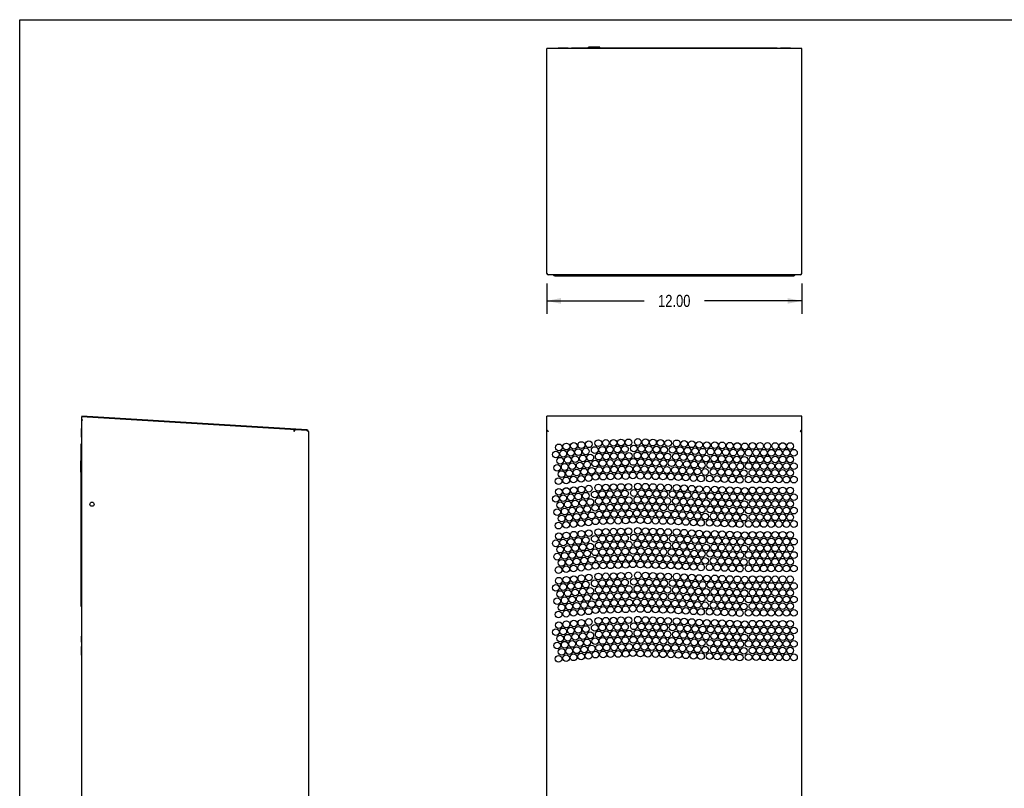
# Model space of a CAD drawing. Header units: inches. Extents: x 0 to 113, y 0 to 73.
# Tile 2 of 5: x 0 to 46, y 37 to 73. Entities that reach past the tile are written whole.
import ezdxf

# ---------------------------------------------------------------- set-up
doc = ezdxf.new("R2010")
doc.units = ezdxf.units.IN
doc.header["$LTSCALE"] = 6.233333
doc.header["$MEASUREMENT"] = 0
doc.layers.get('0').update_dxf_attribs({"linetype": 'CONTINUOUS'})
doc.styles.get("Standard").update_dxf_attribs({"font": 'txt', "width": 0.8})
doc.dimstyles.new('DIMSTYLE_1', dxfattribs={"dimtxt": 0.566667, "dimasz": 0.666667, "dimexe": 0.09, "dimexo": 0.07, "dimgap": 0.0425, "dimtad": 0, "dimtih": 1, "dimtoh": 1, "dimzin": 4, "dimdsep": 46, "dimtxsty": 'Standard', "dimblk": '_FILLED', "dimblk1": '_FILLED', "dimblk2": '_FILLED', "dimcen": 0.09, "dimadec": 0, "dimazin": 0, "dimtfac": 1, "dimtofl": 0, "dimtmove": 0, "dimatfit": 3, "dimldrblk": '_FILLED', "dimfxl": 0, "dimtolj": 1, "dimtzin": 4, "dimarcsym": 0})

# ---------------------------------------------------------------- blocks, each defined once
blk = doc.blocks.new('_FILLED')
at = {"color": 0, "linetype": 'ByBlock'}
blk.add_solid([(0, 0), (-1, 0.2), (-1, -0.2)], dxfattribs=at)
blk = doc.blocks.new('*D2')
at = {"color": 2, "linetype": 'Continuous'}
for p, q in [((24.733, 60.951), (24.733, 59.844)), ((36.702, 60.951), (36.702, 59.844)), ((24.733, 60.127), (29.301, 60.127)), ((36.702, 60.127), (32.134, 60.127)), ((24.733, 59.844), (24.733, 59.527)), ((36.702, 59.844), (36.702, 59.527))]:
    blk.add_line(p, q, dxfattribs=at)
at = {"color": 2, "linetype": 'Continuous', "xscale": 0.6666666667, "yscale": 0.6666666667, "zscale": 0.6666666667, "rotation": 180}
blk.add_blockref('_FILLED', (24.733, 60.127), dxfattribs=at)
at = {"color": 2, "linetype": 'Continuous', "xscale": 0.6666666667, "yscale": 0.6666666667, "zscale": 0.6666666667}
blk.add_blockref('_FILLED', (36.702, 60.127), dxfattribs=at)
at = {"color": 2, "linetype": 'Continuous', "insert": (30.717, 60.411), "char_height": 0.5667, "width": 2.26667, "attachment_point": 2, "line_spacing_factor": 0.9}
blk.add_mtext('12.00', dxfattribs=at)

msp = doc.modelspace()

# ---------------------------------------------------------------- linework, layer by layer
at = {"color": 7, "linetype": 'Continuous'}
for p, q in [((0, 0), (0, 73.3333)), ((0, 73.3333), (113.3333, 73.3333)), ((24.7332, 61.4179), (24.7332, 71.9739)), ((36.7017, 71.9739), (24.7332, 71.9739)), ((25.2645, 72.0054), (25.2645, 71.9763)), ((25.2645, 72.0054), (25.7373, 72.0054)), ((25.3827, 72.0054), (25.3827, 71.9763)), ((25.6191, 72.0054), (25.6191, 71.9763)), ((25.7373, 72.0054), (25.7373, 71.9763)), ((25.8946, 72.0132), (25.8946, 71.9763)), ((25.8946, 72.0132), (35.5403, 72.0132)), ((26.3671, 72.0132), (26.3671, 71.9763)), ((26.6938, 72.0132), (26.6938, 72.0369)), ((27.2214, 72.0369), (26.6938, 72.0369)), ((27.2214, 72.0132), (27.2214, 72.0369)), ((35.0679, 72.0132), (35.0679, 71.9763)), ((35.5403, 72.0132), (35.5403, 71.9763)), ((35.6976, 72.0054), (35.6976, 71.9763)), ((35.6976, 72.0054), (36.1704, 72.0054)), ((35.8158, 72.0054), (35.8158, 71.9763)), ((36.0522, 72.0054), (36.0522, 71.9763)), ((36.1704, 72.0054), (36.1704, 71.9763)), ((36.7017, 61.4179), (36.7017, 71.9739)), ((24.7463, 61.3985), (24.7332, 61.4179)), ((36.623, 61.3439), (24.8119, 61.3439)), ((25.1072, 61.3046), (36.3277, 61.3046)), ((25.6584, 61.3439), (25.6584, 61.3046)), ((25.7765, 61.3439), (25.7765, 61.3046)), ((25.8159, 61.3439), (25.8159, 61.3046)), ((35.619, 61.3046), (35.619, 61.3439)), ((35.6584, 61.3439), (35.6584, 61.3046)), ((35.7765, 61.3439), (35.7765, 61.3046)), ((36.6361, 61.3464), (36.623, 61.3439)), ((36.7017, 61.4179), (36.6886, 61.3985)), ((2.9209, 54.7185), (2.9185, 54.6792)), ((13.4745, 54.0336), (2.9185, 54.6792)), ((13.4769, 54.0729), (2.9209, 54.7185)), ((2.9209, 19.4378), (2.9209, 54.6002)), ((2.9602, 54.5215), (2.9209, 54.5442)), ((24.7332, 19.3591), (24.7332, 54.7185)), ((36.7017, 54.7185), (24.7332, 54.7185)), ((36.7017, 19.3591), (36.7017, 54.7185)), ((2.8894, 54.1308), (2.8894, 53.7213)), ((2.8894, 54.1308), (2.9209, 54.1308)), ((2.9602, 54.5215), (2.9209, 54.5215)), ((12.8778, 53.9912), (12.8825, 54.068)), ((12.8778, 53.9912), (12.928, 54.067)), ((13.4745, 54.0336), (13.4769, 54.0729)), ((24.7463, 54.0692), (24.7332, 54.0729)), ((2.8894, 53.926), (2.9209, 53.926)), ((2.8894, 53.7213), (2.9209, 53.7213)), ((13.4874, 54.0288), (13.472, 54.0338)), ((13.5022, 54.0239), (13.4874, 54.0288)), ((13.5508, 53.9943), (13.5508, 19.3591)), ((24.7347, 54.0288), (24.7332, 54.0338)), ((24.7595, 54.0276), (24.7726, 54.0213)), ((36.6361, 54.0139), (36.623, 53.9943)), ((36.6492, 54.0133), (36.6623, 54.0213)), ((36.6886, 54.0318), (36.7017, 54.0336)), ((36.7002, 54.0288), (36.7017, 54.0338)), ((2.8815, 45.7737), (2.8815, 53.4115)), ((2.8815, 53.4115), (2.9209, 53.4115)), ((2.8815, 52.9391), (2.9209, 52.9391)), ((2.8579, 52.6123), (2.8579, 52.0847)), ((2.8815, 52.6123), (2.8579, 52.6123)), ((2.8815, 52.0847), (2.8579, 52.0847)), ((2.8815, 46.2462), (2.9209, 46.2462)), ((2.8815, 45.7737), (2.9209, 45.7737)), ((2.8972, 44.3788), (2.8972, 44.1032)), ((2.9012, 44.3788), (2.8972, 44.3788)), ((2.9012, 44.1032), (2.9012, 44.3788)), ((2.9209, 44.3768), (2.9012, 44.3788)), ((2.9012, 44.1032), (2.8972, 44.1032)), ((2.9209, 44.1052), (2.9012, 44.1032)), ((2.8894, 43.8945), (2.8894, 43.4851)), ((2.8894, 43.8945), (2.9209, 43.8945)), ((2.8894, 43.6898), (2.9209, 43.6898)), ((2.8894, 43.4851), (2.9209, 43.4851))]:
    msp.add_line(p, q, dxfattribs=at)
for points in [[(24.7857, 61.3537), (24.7726, 61.3653), (24.7595, 61.3806), (24.7463, 61.3985)], [(24.8119, 61.3439), (24.7988, 61.3464), (24.7857, 61.3537)], [(36.6886, 61.3985), (36.6755, 61.3806), (36.6623, 61.3653), (36.6492, 61.3537), (36.6361, 61.3464)], [(2.9209, 54.6002), (2.9212, 54.6155), (2.9217, 54.6438)], [(2.9217, 54.6438), (2.9219, 54.6557), (2.9219, 54.6655), (2.9217, 54.6729), (2.9214, 54.6775)], [(24.8119, 53.9943), (24.7988, 54.0139), (24.7857, 54.0323), (24.7726, 54.0483), (24.7595, 54.0608), (24.7463, 54.0692)], [(36.7017, 54.0729), (36.6886, 54.0692), (36.6755, 54.0608)], [(13.5508, 53.9943), (13.5494, 53.9991), (13.545, 54.004), (13.5378, 54.0089), (13.528, 54.0139), (13.516, 54.0189), (13.5022, 54.0239)], [(24.7332, 54.0336), (24.7463, 54.0318), (24.7595, 54.0276)], [(24.7824, 54.004), (24.7687, 54.0089), (24.7566, 54.0139), (24.7466, 54.0189), (24.7392, 54.0239), (24.7347, 54.0288)], [(24.7726, 54.0213), (24.7857, 54.0133), (24.7988, 54.0041)], [(24.8119, 53.9943), (24.797, 53.9991), (24.7824, 54.004)], [(36.623, 53.9943), (36.6361, 54.0041), (36.6492, 54.0133)], [(36.623, 53.9943), (36.6383, 53.9992), (36.653, 54.0041)], [(36.6755, 54.0608), (36.6623, 54.0483), (36.6492, 54.0323), (36.6361, 54.0139)], [(36.653, 54.0041), (36.6666, 54.0091), (36.6786, 54.014), (36.6884, 54.019), (36.6957, 54.0239), (36.7002, 54.0288)], [(36.6623, 54.0213), (36.6755, 54.0276), (36.6886, 54.0318)]]:
    msp.add_lwpolyline(points, dxfattribs=at)
for centre, radius in [((27.1551, 53.4438), 0.1575), ((27.5093, 53.4537), 0.1575), ((27.8634, 53.4637), 0.1575), ((28.2176, 53.4737), 0.1575), ((28.5718, 53.4836), 0.1575), ((29.0107, 53.5007), 0.1575), ((29.3648, 53.487), 0.1575), ((29.7188, 53.4732), 0.1575), ((30.0729, 53.4595), 0.1575), ((30.427, 53.4458), 0.1575), ((25.3012, 53.2475), 0.1575), ((25.6536, 53.2845), 0.1575), ((25.8627, 52.9898), 0.1575), ((26.0059, 53.3216), 0.1575), ((26.2151, 53.0269), 0.1575), ((26.3583, 53.3586), 0.1575), ((26.5675, 53.0639), 0.1575), ((26.7107, 53.3956), 0.1575), ((26.9868, 53.1239), 0.1575), ((27.341, 53.1339), 0.1575), ((27.6952, 53.1439), 0.1575), ((28.0494, 53.1538), 0.1575), ((28.4036, 53.1638), 0.1575), ((28.8215, 53.1928), 0.1575), ((29.1755, 53.1791), 0.1575), ((29.5296, 53.1654), 0.1575), ((29.8837, 53.1516), 0.1575), ((30.2377, 53.1379), 0.1575), ((30.6349, 53.1341), 0.1575), ((30.8313, 53.4375), 0.1575), ((30.9886, 53.1121), 0.1575), ((31.185, 53.4155), 0.1575), ((31.3422, 53.0901), 0.1575), ((31.5386, 53.3935), 0.1575), ((31.6959, 53.0681), 0.1575), ((31.8922, 53.3714), 0.1575), ((32.0495, 53.0461), 0.1575), ((32.2459, 53.3494), 0.1575), ((32.4264, 53.0485), 0.1575), ((32.6167, 53.3558), 0.1575), ((32.7804, 53.0336), 0.1575), ((32.9707, 53.3408), 0.1575), ((33.1344, 53.0187), 0.1575), ((33.3247, 53.3259), 0.1575), ((33.4884, 53.0038), 0.1575), ((33.6787, 53.311), 0.1575), ((33.8425, 52.9888), 0.1575), ((34.0327, 53.2961), 0.1575), ((34.2101, 53.001), 0.1575), ((34.3882, 53.3154), 0.1575), ((34.5645, 52.9999), 0.1575), ((34.7426, 53.3144), 0.1575), ((34.9188, 52.9989), 0.1575), ((35.0969, 53.3133), 0.1575), ((35.2731, 52.9978), 0.1575), ((35.4512, 53.3123), 0.1575), ((35.6275, 52.9968), 0.1575), ((35.8056, 53.3112), 0.1575), ((35.9809, 52.9963), 0.1575), ((36.158, 53.3112), 0.1575), ((36.3352, 52.9963), 0.1575), ((25.1579, 52.9157), 0.1575), ((25.367, 52.621), 0.1575), ((25.5103, 52.9528), 0.1575), ((25.7194, 52.6581), 0.1575), ((26.0718, 52.6951), 0.1575), ((26.4242, 52.7321), 0.1575), ((26.7766, 52.7692), 0.1575), ((27.1728, 52.8141), 0.1575), ((27.527, 52.8241), 0.1575), ((27.8812, 52.834), 0.1575), ((28.0671, 52.5242), 0.1575), ((28.2354, 52.844), 0.1575), ((28.4213, 52.5341), 0.1575), ((28.5895, 52.854), 0.1575), ((28.797, 52.5634), 0.1575), ((28.9863, 52.8712), 0.1575), ((29.1511, 52.5497), 0.1575), ((29.3404, 52.8575), 0.1575), ((29.5052, 52.5359), 0.1575), ((29.6944, 52.8438), 0.1575), ((29.8592, 52.5222), 0.1575), ((30.0485, 52.83), 0.1575), ((30.4025, 52.8163), 0.1575), ((30.7922, 52.8088), 0.1575), ((31.1458, 52.7868), 0.1575), ((31.4995, 52.7647), 0.1575), ((31.8531, 52.7427), 0.1575), ((32.2068, 52.7207), 0.1575), ((32.5901, 52.7264), 0.1575), ((32.9441, 52.7115), 0.1575), ((33.2982, 52.6966), 0.1575), ((33.6522, 52.6816), 0.1575), ((34.0062, 52.6667), 0.1575), ((34.3864, 52.6855), 0.1575), ((34.7407, 52.6845), 0.1575), ((35.095, 52.6834), 0.1575), ((35.4494, 52.6823), 0.1575), ((35.8037, 52.6813), 0.1575), ((36.158, 52.6813), 0.1575), ((25.2237, 52.2893), 0.1575), ((25.5761, 52.3263), 0.1575), ((25.9285, 52.3633), 0.1575), ((26.1376, 52.0686), 0.1575), ((26.2809, 52.4004), 0.1575), ((26.49, 52.1057), 0.1575), ((26.6333, 52.4374), 0.1575), ((26.8424, 52.1427), 0.1575), ((27.0045, 52.4943), 0.1575), ((27.1905, 52.1844), 0.1575), ((27.3587, 52.5042), 0.1575), ((27.5447, 52.1944), 0.1575), ((27.7129, 52.5142), 0.1575), ((27.8989, 52.2043), 0.1575), ((28.2531, 52.2143), 0.1575), ((28.6073, 52.2243), 0.1575), ((28.9619, 52.2418), 0.1575), ((29.3159, 52.2281), 0.1575), ((29.67, 52.2143), 0.1575), ((30.0241, 52.2006), 0.1575), ((30.2133, 52.5085), 0.1575), ((30.3781, 52.1869), 0.1575), ((30.5958, 52.5054), 0.1575), ((30.753, 52.1801), 0.1575), ((30.9494, 52.4834), 0.1575), ((31.1067, 52.1581), 0.1575), ((31.3031, 52.4614), 0.1575), ((31.4603, 52.136), 0.1575), ((31.6567, 52.4394), 0.1575), ((31.814, 52.114), 0.1575), ((32.0104, 52.4174), 0.1575), ((32.1676, 52.092), 0.1575), ((32.3999, 52.4192), 0.1575), ((32.5636, 52.097), 0.1575), ((32.7539, 52.4043), 0.1575), ((32.9176, 52.0821), 0.1575), ((33.1079, 52.3893), 0.1575), ((33.2716, 52.0672), 0.1575), ((33.4619, 52.3744), 0.1575), ((33.8159, 52.3595), 0.1575), ((34.2083, 52.3711), 0.1575), ((34.5626, 52.37), 0.1575), ((34.9169, 52.369), 0.1575), ((35.2713, 52.3679), 0.1575), ((35.6256, 52.3669), 0.1575), ((35.9809, 52.3663), 0.1575), ((36.3352, 52.3663), 0.1575), ((25.2896, 51.6628), 0.1575), ((25.4329, 51.9946), 0.1575), ((25.642, 51.6998), 0.1575), ((25.7852, 52.0316), 0.1575), ((25.9944, 51.7369), 0.1575), ((26.3468, 51.7739), 0.1575), ((26.6991, 51.811), 0.1575), ((27.0223, 51.8646), 0.1575), ((27.3764, 51.8746), 0.1575), ((27.7306, 51.8845), 0.1575), ((28.0848, 51.8945), 0.1575), ((28.439, 51.9045), 0.1575), ((28.7726, 51.9339), 0.1575), ((29.1267, 51.9202), 0.1575), ((29.4808, 51.9065), 0.1575), ((29.8348, 51.8927), 0.1575), ((30.1889, 51.879), 0.1575), ((30.5566, 51.8767), 0.1575), ((30.9103, 51.8547), 0.1575), ((31.2639, 51.8327), 0.1575), ((31.6176, 51.8107), 0.1575), ((31.9712, 51.7887), 0.1575), ((32.3733, 51.7898), 0.1575), ((32.7273, 51.7749), 0.1575), ((33.0813, 51.76), 0.1575), ((33.4354, 51.745), 0.1575), ((33.6256, 52.0523), 0.1575), ((33.7894, 51.7301), 0.1575), ((33.9797, 52.0373), 0.1575), ((34.2064, 51.7411), 0.1575), ((34.3845, 52.0556), 0.1575), ((34.5607, 51.7401), 0.1575), ((34.7388, 52.0545), 0.1575), ((34.9151, 51.739), 0.1575), ((35.0932, 52.0535), 0.1575), ((35.2694, 51.738), 0.1575), ((35.4475, 52.0524), 0.1575), ((35.6237, 51.7369), 0.1575), ((35.8018, 52.0514), 0.1575), ((35.9809, 51.7364), 0.1575), ((36.158, 52.0514), 0.1575), ((36.3352, 51.7364), 0.1575), ((25.3012, 51.1609), 0.1575), ((25.6536, 51.1979), 0.1575), ((26.0059, 51.235), 0.1575), ((26.3583, 51.272), 0.1575), ((26.7107, 51.309), 0.1575), ((27.1551, 51.3571), 0.1575), ((27.5093, 51.3671), 0.1575), ((27.8634, 51.3771), 0.1575), ((28.2176, 51.387), 0.1575), ((28.5718, 51.397), 0.1575), ((29.0107, 51.4141), 0.1575), ((29.3648, 51.4003), 0.1575), ((29.7188, 51.3866), 0.1575), ((30.0729, 51.3729), 0.1575), ((30.427, 51.3591), 0.1575), ((30.8313, 51.3509), 0.1575), ((31.185, 51.3289), 0.1575), ((31.5386, 51.3068), 0.1575), ((31.8922, 51.2848), 0.1575), ((32.2459, 51.2628), 0.1575), ((32.6167, 51.2692), 0.1575), ((32.9707, 51.2542), 0.1575), ((33.3247, 51.2393), 0.1575), ((33.6787, 51.2244), 0.1575), ((34.0327, 51.2094), 0.1575), ((34.3882, 51.2288), 0.1575), ((34.7426, 51.2278), 0.1575), ((35.0969, 51.2267), 0.1575), ((35.4512, 51.2257), 0.1575), ((35.8056, 51.2246), 0.1575), ((36.158, 51.2246), 0.1575), ((25.1579, 50.8291), 0.1575), ((25.5103, 50.8662), 0.1575), ((25.8627, 50.9032), 0.1575), ((26.2151, 50.9402), 0.1575), ((26.5675, 50.9773), 0.1575), ((26.7766, 50.6826), 0.1575), ((26.9868, 51.0373), 0.1575), ((27.1728, 50.7275), 0.1575), ((27.341, 51.0473), 0.1575), ((27.527, 50.7374), 0.1575), ((27.6952, 51.0573), 0.1575), ((27.8812, 50.7474), 0.1575), ((28.0494, 51.0672), 0.1575), ((28.2354, 50.7574), 0.1575), ((28.4036, 51.0772), 0.1575), ((28.5895, 50.7673), 0.1575), ((28.8215, 51.1062), 0.1575), ((28.9863, 50.7846), 0.1575), ((29.1755, 51.0925), 0.1575), ((29.3404, 50.7709), 0.1575), ((29.5296, 51.0788), 0.1575), ((29.6944, 50.7572), 0.1575), ((29.8837, 51.065), 0.1575), ((30.0485, 50.7434), 0.1575), ((30.2377, 51.0513), 0.1575), ((30.4025, 50.7297), 0.1575), ((30.6349, 51.0475), 0.1575), ((30.7922, 50.7222), 0.1575), ((30.9886, 51.0255), 0.1575), ((31.1458, 50.7001), 0.1575), ((31.3422, 51.0035), 0.1575), ((31.4995, 50.6781), 0.1575), ((31.6959, 50.9815), 0.1575), ((32.0495, 50.9595), 0.1575), ((32.4264, 50.9619), 0.1575), ((32.7804, 50.947), 0.1575), ((33.1344, 50.9321), 0.1575), ((33.4884, 50.9172), 0.1575), ((33.8425, 50.9022), 0.1575), ((34.2101, 50.9144), 0.1575), ((34.5645, 50.9133), 0.1575), ((34.9188, 50.9123), 0.1575), ((35.2731, 50.9112), 0.1575), ((35.6275, 50.9102), 0.1575), ((35.9809, 50.9096), 0.1575), ((36.3352, 50.9096), 0.1575), ((3.3933, 50.5796), 0.0984), ((25.367, 50.5344), 0.1575), ((25.5761, 50.2397), 0.1575), ((25.7194, 50.5715), 0.1575), ((25.9285, 50.2767), 0.1575), ((26.0718, 50.6085), 0.1575), ((26.2809, 50.3138), 0.1575), ((26.4242, 50.6455), 0.1575), ((26.6333, 50.3508), 0.1575), ((27.0045, 50.4077), 0.1575), ((27.3587, 50.4176), 0.1575), ((27.7129, 50.4276), 0.1575), ((28.0671, 50.4376), 0.1575), ((28.4213, 50.4475), 0.1575), ((28.797, 50.4768), 0.1575), ((29.1511, 50.463), 0.1575), ((29.5052, 50.4493), 0.1575), ((29.8592, 50.4356), 0.1575), ((30.2133, 50.4218), 0.1575), ((30.5958, 50.4188), 0.1575), ((30.9494, 50.3968), 0.1575), ((31.3031, 50.3748), 0.1575), ((31.6567, 50.3528), 0.1575), ((31.8531, 50.6561), 0.1575), ((32.0104, 50.3308), 0.1575), ((32.2068, 50.6341), 0.1575), ((32.3999, 50.3326), 0.1575), ((32.5901, 50.6398), 0.1575), ((32.7539, 50.3176), 0.1575), ((32.9441, 50.6249), 0.1575), ((33.1079, 50.3027), 0.1575), ((33.2982, 50.6099), 0.1575), ((33.4619, 50.2878), 0.1575), ((33.6522, 50.595), 0.1575), ((33.8159, 50.2729), 0.1575), ((34.0062, 50.5801), 0.1575), ((34.2083, 50.2845), 0.1575), ((34.3864, 50.5989), 0.1575), ((34.5626, 50.2834), 0.1575), ((34.7407, 50.5978), 0.1575), ((34.9169, 50.2824), 0.1575), ((35.095, 50.5968), 0.1575), ((35.2713, 50.2813), 0.1575), ((35.4494, 50.5957), 0.1575), ((35.6256, 50.2803), 0.1575), ((35.8037, 50.5947), 0.1575), ((35.9809, 50.2797), 0.1575), ((36.158, 50.5947), 0.1575), ((36.3352, 50.2797), 0.1575), ((25.2237, 50.2027), 0.1575), ((25.4329, 49.9079), 0.1575), ((25.7852, 49.945), 0.1575), ((26.1376, 49.982), 0.1575), ((26.49, 50.0191), 0.1575), ((26.8424, 50.0561), 0.1575), ((27.0223, 49.778), 0.1575), ((27.1905, 50.0978), 0.1575), ((27.3764, 49.788), 0.1575), ((27.5447, 50.1078), 0.1575), ((27.7306, 49.7979), 0.1575), ((27.8989, 50.1177), 0.1575), ((28.0848, 49.8079), 0.1575), ((28.2531, 50.1277), 0.1575), ((28.439, 49.8178), 0.1575), ((28.6073, 50.1377), 0.1575), ((28.7726, 49.8473), 0.1575), ((28.9619, 50.1552), 0.1575), ((29.1267, 49.8336), 0.1575), ((29.3159, 50.1414), 0.1575), ((29.4808, 49.8199), 0.1575), ((29.67, 50.1277), 0.1575), ((29.8348, 49.8061), 0.1575), ((30.0241, 50.114), 0.1575), ((30.1889, 49.7924), 0.1575), ((30.3781, 50.1002), 0.1575), ((30.5566, 49.7901), 0.1575), ((30.753, 50.0935), 0.1575), ((30.9103, 49.7681), 0.1575), ((31.1067, 50.0714), 0.1575), ((31.2639, 49.7461), 0.1575), ((31.4603, 50.0494), 0.1575), ((31.814, 50.0274), 0.1575), ((32.1676, 50.0054), 0.1575), ((32.5636, 50.0104), 0.1575), ((32.9176, 49.9955), 0.1575), ((33.2716, 49.9806), 0.1575), ((33.6256, 49.9657), 0.1575), ((33.9797, 49.9507), 0.1575), ((34.3845, 49.969), 0.1575), ((34.7388, 49.9679), 0.1575), ((35.0932, 49.9669), 0.1575), ((35.4475, 49.9658), 0.1575), ((35.8018, 49.9648), 0.1575), ((36.158, 49.9648), 0.1575), ((25.2896, 49.5762), 0.1575), ((25.642, 49.6132), 0.1575), ((25.9944, 49.6503), 0.1575), ((26.3468, 49.6873), 0.1575), ((26.6991, 49.7243), 0.1575), ((27.8634, 49.2905), 0.1575), ((28.2176, 49.3004), 0.1575), ((28.5718, 49.3104), 0.1575), ((29.0107, 49.3275), 0.1575), ((29.3648, 49.3137), 0.1575), ((29.7188, 49.3), 0.1575), ((30.0729, 49.2863), 0.1575), ((31.6176, 49.7241), 0.1575), ((31.9712, 49.7021), 0.1575), ((32.3733, 49.7032), 0.1575), ((32.7273, 49.6883), 0.1575), ((33.0813, 49.6734), 0.1575), ((33.4354, 49.6584), 0.1575), ((33.7894, 49.6435), 0.1575), ((34.2064, 49.6545), 0.1575), ((34.5607, 49.6535), 0.1575), ((34.9151, 49.6524), 0.1575), ((35.2694, 49.6514), 0.1575), ((35.6237, 49.6503), 0.1575), ((35.9809, 49.6498), 0.1575), ((36.3352, 49.6498), 0.1575), ((25.3012, 49.0743), 0.1575), ((25.6536, 49.1113), 0.1575), ((26.0059, 49.1483), 0.1575), ((26.2151, 48.8536), 0.1575), ((26.3583, 49.1854), 0.1575), ((26.5675, 48.8907), 0.1575), ((26.7107, 49.2224), 0.1575), ((26.9868, 48.9507), 0.1575), ((27.1551, 49.2705), 0.1575), ((27.341, 48.9607), 0.1575), ((27.5093, 49.2805), 0.1575), ((27.6952, 48.9706), 0.1575), ((28.0494, 48.9806), 0.1575), ((28.4036, 48.9906), 0.1575), ((28.8215, 49.0196), 0.1575), ((29.1755, 49.0059), 0.1575), ((29.5296, 48.9921), 0.1575), ((29.8837, 48.9784), 0.1575), ((30.2377, 48.9647), 0.1575), ((30.427, 49.2725), 0.1575), ((30.6349, 48.9609), 0.1575), ((30.8313, 49.2643), 0.1575), ((30.9886, 48.9389), 0.1575), ((31.185, 49.2422), 0.1575), ((31.3422, 48.9169), 0.1575), ((31.5386, 49.2202), 0.1575), ((31.6959, 48.8949), 0.1575), ((31.8922, 49.1982), 0.1575), ((32.0495, 48.8728), 0.1575), ((32.2459, 49.1762), 0.1575), ((32.4264, 48.8753), 0.1575), ((32.6167, 49.1825), 0.1575), ((32.7804, 48.8604), 0.1575), ((32.9707, 49.1676), 0.1575), ((33.1344, 48.8455), 0.1575), ((33.3247, 49.1527), 0.1575), ((33.4884, 48.8305), 0.1575), ((33.6787, 49.1378), 0.1575), ((34.0327, 49.1228), 0.1575), ((34.2101, 48.8278), 0.1575), ((34.3882, 49.1422), 0.1575), ((34.5645, 48.8267), 0.1575), ((34.7426, 49.1411), 0.1575), ((34.9188, 48.8257), 0.1575), ((35.0969, 49.1401), 0.1575), ((35.2731, 48.8246), 0.1575), ((35.4512, 49.139), 0.1575), ((35.6275, 48.8236), 0.1575), ((35.8056, 49.138), 0.1575), ((35.9809, 48.823), 0.1575), ((36.158, 49.138), 0.1575), ((36.3352, 48.823), 0.1575), ((25.1579, 48.7425), 0.1575), ((25.367, 48.4478), 0.1575), ((25.5103, 48.7796), 0.1575), ((25.7194, 48.4848), 0.1575), ((25.8627, 48.8166), 0.1575), ((26.0718, 48.5219), 0.1575), ((26.4242, 48.5589), 0.1575), ((26.7766, 48.596), 0.1575), ((27.1728, 48.6409), 0.1575), ((27.527, 48.6508), 0.1575), ((27.8812, 48.6608), 0.1575), ((28.2354, 48.6708), 0.1575), ((28.4213, 48.3609), 0.1575), ((28.5895, 48.6807), 0.1575), ((28.797, 48.3902), 0.1575), ((28.9863, 48.698), 0.1575), ((29.1511, 48.3764), 0.1575), ((29.3404, 48.6843), 0.1575), ((29.5052, 48.3627), 0.1575), ((29.6944, 48.6705), 0.1575), ((30.0485, 48.6568), 0.1575), ((30.4025, 48.6431), 0.1575), ((30.7922, 48.6356), 0.1575), ((31.1458, 48.6135), 0.1575), ((31.4995, 48.5915), 0.1575), ((31.8531, 48.5695), 0.1575), ((32.2068, 48.5475), 0.1575), ((32.5901, 48.5532), 0.1575), ((32.9441, 48.5383), 0.1575), ((33.2982, 48.5233), 0.1575), ((33.6522, 48.5084), 0.1575), ((33.8425, 48.8156), 0.1575), ((34.0062, 48.4935), 0.1575), ((34.3864, 48.5123), 0.1575), ((34.7407, 48.5112), 0.1575), ((35.095, 48.5102), 0.1575), ((35.4494, 48.5091), 0.1575), ((35.8037, 48.5081), 0.1575), ((36.158, 48.5081), 0.1575), ((25.2237, 48.116), 0.1575), ((25.5761, 48.1531), 0.1575), ((25.9285, 48.1901), 0.1575), ((26.2809, 48.2272), 0.1575), ((26.49, 47.9324), 0.1575), ((26.6333, 48.2642), 0.1575), ((26.8424, 47.9695), 0.1575), ((27.0045, 48.321), 0.1575), ((27.1905, 48.0112), 0.1575), ((27.3587, 48.331), 0.1575), ((27.5447, 48.0212), 0.1575), ((27.7129, 48.341), 0.1575), ((27.8989, 48.0311), 0.1575), ((28.0671, 48.3509), 0.1575), ((28.2531, 48.0411), 0.1575), ((28.6073, 48.0511), 0.1575), ((28.9619, 48.0686), 0.1575), ((29.3159, 48.0548), 0.1575), ((29.67, 48.0411), 0.1575), ((29.8592, 48.349), 0.1575), ((30.0241, 48.0274), 0.1575), ((30.2133, 48.3352), 0.1575), ((30.3781, 48.0136), 0.1575), ((30.5958, 48.3322), 0.1575), ((30.753, 48.0068), 0.1575), ((30.9494, 48.3102), 0.1575), ((31.1067, 47.9848), 0.1575), ((31.3031, 48.2882), 0.1575), ((31.4603, 47.9628), 0.1575), ((31.6567, 48.2662), 0.1575), ((31.814, 47.9408), 0.1575), ((32.0104, 48.2441), 0.1575), ((32.1676, 47.9188), 0.1575), ((32.3999, 48.246), 0.1575), ((32.5636, 47.9238), 0.1575), ((32.7539, 48.231), 0.1575), ((32.9176, 47.9089), 0.1575), ((33.1079, 48.2161), 0.1575), ((33.4619, 48.2012), 0.1575), ((33.8159, 48.1863), 0.1575), ((34.2083, 48.1978), 0.1575), ((34.5626, 48.1968), 0.1575), ((34.9169, 48.1957), 0.1575), ((35.2713, 48.1947), 0.1575), ((35.6256, 48.1936), 0.1575), ((35.9809, 48.1931), 0.1575), ((36.3352, 48.1931), 0.1575), ((25.2896, 47.4896), 0.1575), ((25.4329, 47.8213), 0.1575), ((25.642, 47.5266), 0.1575), ((25.7852, 47.8584), 0.1575), ((25.9944, 47.5637), 0.1575), ((26.1376, 47.8954), 0.1575), ((26.3468, 47.6007), 0.1575), ((26.6991, 47.6377), 0.1575), ((27.0223, 47.6914), 0.1575), ((27.3764, 47.7013), 0.1575), ((27.7306, 47.7113), 0.1575), ((28.0848, 47.7213), 0.1575), ((28.439, 47.7312), 0.1575), ((28.7726, 47.7607), 0.1575), ((29.1267, 47.747), 0.1575), ((29.4808, 47.7332), 0.1575), ((29.8348, 47.7195), 0.1575), ((30.1889, 47.7058), 0.1575), ((30.5566, 47.7035), 0.1575), ((30.9103, 47.6815), 0.1575), ((31.2639, 47.6595), 0.1575), ((31.6176, 47.6375), 0.1575), ((31.9712, 47.6154), 0.1575), ((32.3733, 47.6166), 0.1575), ((32.7273, 47.6017), 0.1575), ((33.0813, 47.5867), 0.1575), ((33.2716, 47.894), 0.1575), ((33.4354, 47.5718), 0.1575), ((33.6256, 47.879), 0.1575), ((33.7894, 47.5569), 0.1575), ((33.9797, 47.8641), 0.1575), ((34.2064, 47.5679), 0.1575), ((34.3845, 47.8824), 0.1575), ((34.5607, 47.5669), 0.1575), ((34.7388, 47.8813), 0.1575), ((34.9151, 47.5658), 0.1575), ((35.0932, 47.8803), 0.1575), ((35.2694, 47.5648), 0.1575), ((35.4475, 47.8792), 0.1575), ((35.6237, 47.5637), 0.1575), ((35.8018, 47.8782), 0.1575), ((35.9809, 47.5632), 0.1575), ((36.158, 47.8781), 0.1575), ((36.3352, 47.5632), 0.1575), ((25.3012, 46.9877), 0.1575), ((25.6536, 47.0247), 0.1575), ((26.0059, 47.0617), 0.1575), ((26.3583, 47.0988), 0.1575), ((26.7107, 47.1358), 0.1575), ((27.1551, 47.1839), 0.1575), ((27.5093, 47.1939), 0.1575), ((27.8634, 47.2039), 0.1575), ((28.2176, 47.2138), 0.1575), ((28.5718, 47.2238), 0.1575), ((29.0107, 47.2409), 0.1575), ((29.3648, 47.2271), 0.1575), ((29.7188, 47.2134), 0.1575), ((30.0729, 47.1996), 0.1575), ((30.427, 47.1859), 0.1575), ((30.8313, 47.1776), 0.1575), ((31.185, 47.1556), 0.1575), ((31.5386, 47.1336), 0.1575), ((31.8922, 47.1116), 0.1575), ((32.2459, 47.0896), 0.1575), ((32.6167, 47.0959), 0.1575), ((32.9707, 47.081), 0.1575), ((33.3247, 47.0661), 0.1575), ((33.6787, 47.0511), 0.1575), ((34.0327, 47.0362), 0.1575), ((34.3882, 47.0556), 0.1575), ((34.7426, 47.0545), 0.1575), ((35.0969, 47.0535), 0.1575), ((35.4512, 47.0524), 0.1575), ((35.8056, 47.0514), 0.1575), ((36.158, 47.0514), 0.1575), ((25.1579, 46.6559), 0.1575), ((25.5103, 46.6929), 0.1575), ((25.8627, 46.73), 0.1575), ((26.2151, 46.767), 0.1575), ((26.5675, 46.8041), 0.1575), ((26.9868, 46.8641), 0.1575), ((27.1728, 46.5542), 0.1575), ((27.341, 46.8741), 0.1575), ((27.527, 46.5642), 0.1575), ((27.6952, 46.884), 0.1575), ((27.8812, 46.5742), 0.1575), ((28.0494, 46.894), 0.1575), ((28.2354, 46.5841), 0.1575), ((28.4036, 46.904), 0.1575), ((28.5895, 46.5941), 0.1575), ((28.8215, 46.933), 0.1575), ((28.9863, 46.6114), 0.1575), ((29.1755, 46.9193), 0.1575), ((29.3404, 46.5977), 0.1575), ((29.5296, 46.9055), 0.1575), ((29.6944, 46.5839), 0.1575), ((29.8837, 46.8918), 0.1575), ((30.0485, 46.5702), 0.1575), ((30.2377, 46.8781), 0.1575), ((30.4025, 46.5565), 0.1575), ((30.6349, 46.8743), 0.1575), ((30.7922, 46.5489), 0.1575), ((30.9886, 46.8523), 0.1575), ((31.1458, 46.5269), 0.1575), ((31.3422, 46.8303), 0.1575), ((31.6959, 46.8082), 0.1575), ((32.0495, 46.7862), 0.1575), ((32.4264, 46.7887), 0.1575), ((32.7804, 46.7738), 0.1575), ((33.1344, 46.7589), 0.1575), ((33.4884, 46.7439), 0.1575), ((33.8425, 46.729), 0.1575), ((34.2101, 46.7411), 0.1575), ((34.5645, 46.7401), 0.1575), ((34.9188, 46.739), 0.1575), ((35.2731, 46.738), 0.1575), ((35.6275, 46.7369), 0.1575), ((35.9809, 46.7364), 0.1575), ((36.3352, 46.7364), 0.1575), ((25.367, 46.3612), 0.1575), ((25.5761, 46.0665), 0.1575), ((25.7194, 46.3982), 0.1575), ((25.9285, 46.1035), 0.1575), ((26.0718, 46.4353), 0.1575), ((26.2809, 46.1405), 0.1575), ((26.4242, 46.4723), 0.1575), ((26.6333, 46.1776), 0.1575), ((26.7766, 46.5093), 0.1575), ((27.0045, 46.2344), 0.1575), ((27.3587, 46.2444), 0.1575), ((27.7129, 46.2544), 0.1575), ((28.0671, 46.2643), 0.1575), ((28.4213, 46.2743), 0.1575), ((28.797, 46.3035), 0.1575), ((29.1511, 46.2898), 0.1575), ((29.5052, 46.2761), 0.1575), ((29.8592, 46.2623), 0.1575), ((30.2133, 46.2486), 0.1575), ((30.5958, 46.2456), 0.1575), ((30.9494, 46.2236), 0.1575), ((31.3031, 46.2016), 0.1575), ((31.4995, 46.5049), 0.1575), ((31.6567, 46.1795), 0.1575), ((31.8531, 46.4829), 0.1575), ((32.0104, 46.1575), 0.1575), ((32.2068, 46.4609), 0.1575), ((32.3999, 46.1593), 0.1575), ((32.5901, 46.4666), 0.1575), ((32.7539, 46.1444), 0.1575), ((32.9441, 46.4516), 0.1575), ((33.1079, 46.1295), 0.1575), ((33.2982, 46.4367), 0.1575), ((33.4619, 46.1146), 0.1575), ((33.6522, 46.4218), 0.1575), ((33.8159, 46.0996), 0.1575), ((34.0062, 46.4069), 0.1575), ((34.2083, 46.1112), 0.1575), ((34.3864, 46.4257), 0.1575), ((34.5626, 46.1102), 0.1575), ((34.7407, 46.4246), 0.1575), ((34.9169, 46.1091), 0.1575), ((35.095, 46.4236), 0.1575), ((35.2713, 46.1081), 0.1575), ((35.4494, 46.4225), 0.1575), ((35.6256, 46.107), 0.1575), ((35.8037, 46.4215), 0.1575), ((35.9809, 46.1065), 0.1575), ((36.158, 46.4215), 0.1575), ((36.3352, 46.1065), 0.1575), ((25.2237, 46.0294), 0.1575), ((25.4329, 45.7347), 0.1575), ((25.7852, 45.7718), 0.1575), ((26.1376, 45.8088), 0.1575), ((26.49, 45.8458), 0.1575), ((26.8424, 45.8829), 0.1575), ((27.0223, 45.6048), 0.1575), ((27.1905, 45.9246), 0.1575), ((27.3764, 45.6147), 0.1575), ((27.5447, 45.9345), 0.1575), ((27.7306, 45.6247), 0.1575), ((27.8989, 45.9445), 0.1575), ((28.0848, 45.6347), 0.1575), ((28.2531, 45.9545), 0.1575), ((28.439, 45.6446), 0.1575), ((28.6073, 45.9644), 0.1575), ((28.7726, 45.6741), 0.1575), ((28.9619, 45.982), 0.1575), ((29.1267, 45.6604), 0.1575), ((29.3159, 45.9682), 0.1575), ((29.4808, 45.6466), 0.1575), ((29.67, 45.9545), 0.1575), ((29.8348, 45.6329), 0.1575), ((30.0241, 45.9408), 0.1575), ((30.1889, 45.6192), 0.1575), ((30.3781, 45.927), 0.1575), ((30.5566, 45.6169), 0.1575), ((30.753, 45.9202), 0.1575), ((30.9103, 45.5949), 0.1575), ((31.1067, 45.8982), 0.1575), ((31.4603, 45.8762), 0.1575), ((31.814, 45.8542), 0.1575), ((32.1676, 45.8322), 0.1575), ((32.5636, 45.8372), 0.1575), ((32.9176, 45.8223), 0.1575), ((33.2716, 45.8073), 0.1575), ((33.6256, 45.7924), 0.1575), ((33.9797, 45.7775), 0.1575), ((34.3845, 45.7957), 0.1575), ((34.7388, 45.7947), 0.1575), ((35.0932, 45.7936), 0.1575), ((35.4475, 45.7926), 0.1575), ((35.8018, 45.7915), 0.1575), ((36.158, 45.7915), 0.1575), ((25.2896, 45.403), 0.1575), ((25.642, 45.44), 0.1575), ((25.9944, 45.477), 0.1575), ((26.3468, 45.5141), 0.1575), ((26.6991, 45.5511), 0.1575), ((28.2176, 45.1272), 0.1575), ((28.5718, 45.1372), 0.1575), ((29.0107, 45.1542), 0.1575), ((29.3648, 45.1405), 0.1575), ((29.7188, 45.1268), 0.1575), ((31.2639, 45.5729), 0.1575), ((31.6176, 45.5508), 0.1575), ((31.9712, 45.5288), 0.1575), ((32.3733, 45.53), 0.1575), ((32.7273, 45.5151), 0.1575), ((33.0813, 45.5001), 0.1575), ((33.4354, 45.4852), 0.1575), ((33.7894, 45.4703), 0.1575), ((34.2064, 45.4813), 0.1575), ((34.5607, 45.4803), 0.1575), ((34.9151, 45.4792), 0.1575), ((35.2694, 45.4782), 0.1575), ((35.6237, 45.4771), 0.1575), ((35.9809, 45.4766), 0.1575), ((36.3352, 45.4766), 0.1575), ((25.3012, 44.901), 0.1575), ((25.6536, 44.9381), 0.1575), ((26.0059, 44.9751), 0.1575), ((26.2151, 44.6804), 0.1575), ((26.3583, 45.0122), 0.1575), ((26.5675, 44.7174), 0.1575), ((26.7107, 45.0492), 0.1575), ((26.9868, 44.7775), 0.1575), ((27.1551, 45.0973), 0.1575), ((27.341, 44.7875), 0.1575), ((27.5093, 45.1073), 0.1575), ((27.6952, 44.7974), 0.1575), ((27.8634, 45.1172), 0.1575), ((28.0494, 44.8074), 0.1575), ((28.4036, 44.8173), 0.1575), ((28.8215, 44.8464), 0.1575), ((29.1755, 44.8326), 0.1575), ((29.5296, 44.8189), 0.1575), ((29.8837, 44.8052), 0.1575), ((30.0729, 45.113), 0.1575), ((30.2377, 44.7914), 0.1575), ((30.427, 45.0993), 0.1575), ((30.6349, 44.7877), 0.1575), ((30.8313, 45.091), 0.1575), ((30.9886, 44.7657), 0.1575), ((31.185, 45.069), 0.1575), ((31.3422, 44.7437), 0.1575), ((31.5386, 45.047), 0.1575), ((31.6959, 44.7216), 0.1575), ((31.8922, 45.025), 0.1575), ((32.0495, 44.6996), 0.1575), ((32.2459, 45.003), 0.1575), ((32.4264, 44.7021), 0.1575), ((32.6167, 45.0093), 0.1575), ((32.7804, 44.6872), 0.1575), ((32.9707, 44.9944), 0.1575), ((33.1344, 44.6722), 0.1575), ((33.3247, 44.9795), 0.1575), ((33.6787, 44.9645), 0.1575), ((34.0327, 44.9496), 0.1575), ((34.3882, 44.969), 0.1575), ((34.7426, 44.9679), 0.1575), ((35.0969, 44.9669), 0.1575), ((35.4512, 44.9658), 0.1575), ((35.8056, 44.9648), 0.1575), ((36.158, 44.9648), 0.1575), ((25.1579, 44.5693), 0.1575), ((25.367, 44.2746), 0.1575), ((25.5103, 44.6063), 0.1575), ((25.7194, 44.3116), 0.1575), ((25.8627, 44.6434), 0.1575), ((26.0718, 44.3486), 0.1575), ((26.4242, 44.3857), 0.1575), ((26.7766, 44.4227), 0.1575), ((27.1728, 44.4676), 0.1575), ((27.527, 44.4776), 0.1575), ((27.8812, 44.4876), 0.1575), ((28.2354, 44.4975), 0.1575), ((28.5895, 44.5075), 0.1575), ((28.797, 44.2169), 0.1575), ((28.9863, 44.5248), 0.1575), ((29.1511, 44.2032), 0.1575), ((29.3404, 44.5111), 0.1575), ((29.6944, 44.4973), 0.1575), ((30.0485, 44.4836), 0.1575), ((30.4025, 44.4699), 0.1575), ((30.7922, 44.4623), 0.1575), ((31.1458, 44.4403), 0.1575), ((31.4995, 44.4183), 0.1575), ((31.8531, 44.3963), 0.1575), ((32.2068, 44.3743), 0.1575), ((32.5901, 44.3799), 0.1575), ((32.9441, 44.365), 0.1575), ((33.2982, 44.3501), 0.1575), ((33.4884, 44.6573), 0.1575), ((33.6522, 44.3352), 0.1575), ((33.8425, 44.6424), 0.1575), ((34.0062, 44.3202), 0.1575), ((34.2101, 44.6545), 0.1575), ((34.3864, 44.339), 0.1575), ((34.5645, 44.6535), 0.1575), ((34.7407, 44.338), 0.1575), ((34.9188, 44.6524), 0.1575), ((35.095, 44.3369), 0.1575), ((35.2731, 44.6514), 0.1575), ((35.4494, 44.3359), 0.1575), ((35.6275, 44.6503), 0.1575), ((35.8037, 44.3348), 0.1575), ((35.9809, 44.6498), 0.1575), ((36.158, 44.3348), 0.1575), ((36.3352, 44.6498), 0.1575), ((25.2237, 43.9428), 0.1575), ((25.5761, 43.9799), 0.1575), ((25.9285, 44.0169), 0.1575), ((26.2809, 44.0539), 0.1575), ((26.49, 43.7592), 0.1575), ((26.6333, 44.091), 0.1575), ((26.8424, 43.7963), 0.1575), ((27.0045, 44.1478), 0.1575), ((27.1905, 43.838), 0.1575), ((27.3587, 44.1578), 0.1575), ((27.5447, 43.8479), 0.1575), ((27.7129, 44.1677), 0.1575), ((27.8989, 43.8579), 0.1575), ((28.0671, 44.1777), 0.1575), ((28.2531, 43.8679), 0.1575), ((28.4213, 44.1877), 0.1575), ((28.6073, 43.8778), 0.1575), ((28.9619, 43.8953), 0.1575), ((29.3159, 43.8816), 0.1575), ((29.5052, 44.1895), 0.1575), ((29.67, 43.8679), 0.1575), ((29.8592, 44.1757), 0.1575), ((30.0241, 43.8541), 0.1575), ((30.2133, 44.162), 0.1575), ((30.3781, 43.8404), 0.1575), ((30.5958, 44.159), 0.1575), ((30.753, 43.8336), 0.1575), ((30.9494, 44.137), 0.1575), ((31.1067, 43.8116), 0.1575), ((31.3031, 44.1149), 0.1575), ((31.4603, 43.7896), 0.1575), ((31.6567, 44.0929), 0.1575), ((31.814, 43.7676), 0.1575), ((32.0104, 44.0709), 0.1575), ((32.1676, 43.7456), 0.1575), ((32.3999, 44.0727), 0.1575), ((32.5636, 43.7506), 0.1575), ((32.7539, 44.0578), 0.1575), ((33.1079, 44.0429), 0.1575), ((33.4619, 44.028), 0.1575), ((33.8159, 44.013), 0.1575), ((34.2083, 44.0246), 0.1575), ((34.5626, 44.0236), 0.1575), ((34.9169, 44.0225), 0.1575), ((35.2713, 44.0215), 0.1575), ((35.6256, 44.0204), 0.1575), ((35.9809, 44.0199), 0.1575), ((36.3352, 44.0199), 0.1575), ((25.2896, 43.3163), 0.1575), ((25.4329, 43.6481), 0.1575), ((25.642, 43.3534), 0.1575), ((25.7852, 43.6851), 0.1575), ((25.9944, 43.3904), 0.1575), ((26.1376, 43.7222), 0.1575), ((26.3468, 43.4275), 0.1575), ((26.6991, 43.4645), 0.1575), ((27.0223, 43.5181), 0.1575), ((27.3764, 43.5281), 0.1575), ((27.7306, 43.5381), 0.1575), ((28.0848, 43.548), 0.1575), ((28.439, 43.558), 0.1575), ((28.7726, 43.5875), 0.1575), ((29.1267, 43.5737), 0.1575), ((29.4808, 43.56), 0.1575), ((29.8348, 43.5463), 0.1575), ((30.1889, 43.5325), 0.1575), ((30.5566, 43.5303), 0.1575), ((30.9103, 43.5083), 0.1575), ((31.2639, 43.4862), 0.1575), ((31.6176, 43.4642), 0.1575), ((31.9712, 43.4422), 0.1575), ((32.3733, 43.4434), 0.1575), ((32.7273, 43.4284), 0.1575), ((32.9176, 43.7357), 0.1575), ((33.0813, 43.4135), 0.1575), ((33.2716, 43.7207), 0.1575), ((33.4354, 43.3986), 0.1575), ((33.6256, 43.7058), 0.1575), ((33.7894, 43.3837), 0.1575), ((33.9797, 43.6909), 0.1575), ((34.2064, 43.3947), 0.1575), ((34.3845, 43.7091), 0.1575), ((34.5607, 43.3936), 0.1575), ((34.7388, 43.7081), 0.1575), ((34.9151, 43.3926), 0.1575), ((35.0932, 43.707), 0.1575), ((35.2694, 43.3915), 0.1575), ((35.4475, 43.706), 0.1575), ((35.6237, 43.3905), 0.1575), ((35.8018, 43.7049), 0.1575), ((35.9809, 43.39), 0.1575), ((36.158, 43.7049), 0.1575), ((36.3352, 43.39), 0.1575)]:
    msp.add_circle(centre, radius, dxfattribs=at)
for centre, start, end in [((24.8119, 61.4227), 191.24072, 270), ((25.1072, 61.3833), 210.11182, 270), ((36.3277, 61.3833), 270, 329.88818), ((36.623, 61.4227), 270, 348.73426), ((13.472, 53.9943), 0, 86.50005)]:
    msp.add_arc(centre, 0.0787, start, end, dxfattribs=at)

# ---------------------------------------------------------------- dimensions: what is measured, and where the dimension line sits
at = {"color": 2, "linetype": 'Continuous'}
dim = msp.add_linear_dim(base=(36.7017, 60.1273), p1=(24.7332, 61.0212), p2=(36.7017, 61.0212), text='12.00', dimstyle='DIMSTYLE_1', dxfattribs=at)
dim.commit()
dim.dimension.update_dxf_attribs({"geometry": '*D2', "text_midpoint": (30.7175, 60.1273), "dimtype": 160})

doc.saveas('drawing.dxf')
